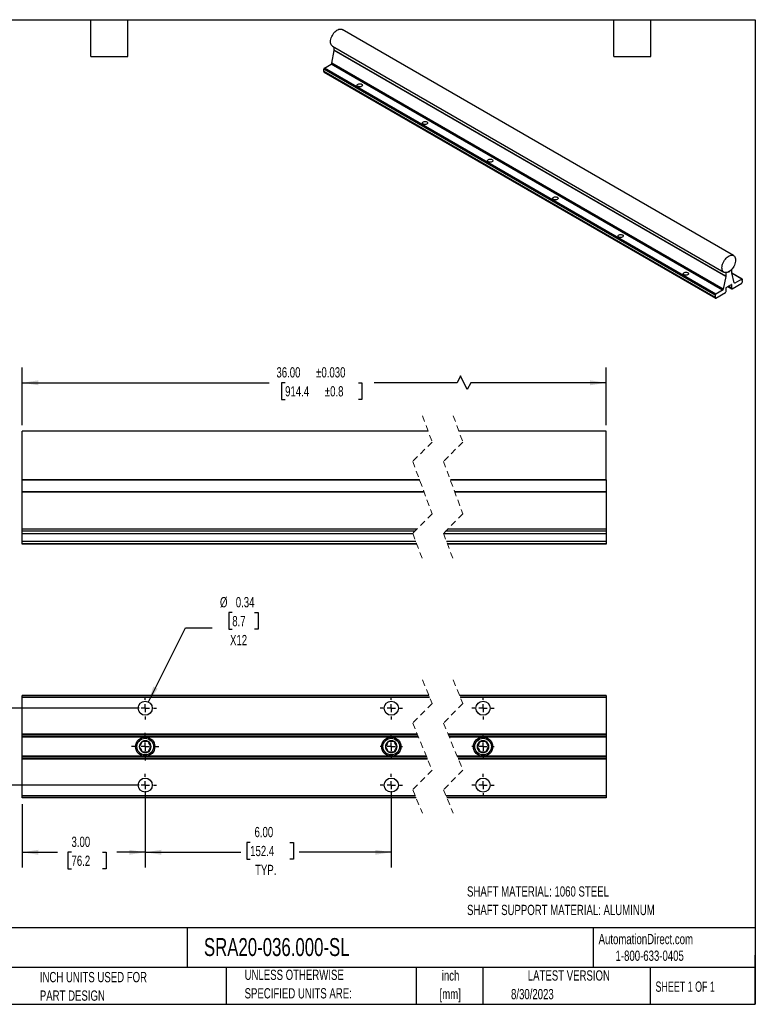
# Model space of a CAD drawing. Header units: inches. Extents: x 0.7 to 32.2, y 0.7 to 24.8.
# Tile 2 of 2: x 14.3 to 32.2, y 0.7 to 24.8. Entities that reach past the tile are written whole.
import ezdxf

# ---------------------------------------------------------------- set-up
doc = ezdxf.new("R2010")
doc.units = ezdxf.units.IN
doc.header["$LTSCALE"] = 3
doc.header["$MEASUREMENT"] = 0
doc.linetypes.add('CENTERX2', pattern=[0.8, 0.5, -0.1, 0.1, -0.1])
doc.linetypes.add('HIDDEN', pattern=[0.075, 0.05, -0.025])
doc.layers.add('CENTER', color=40, linetype='CENTERX2')
doc.layers.add('DIMENSIONS', color=140, linetype='Continuous', lineweight=25)
doc.layers.add('TEXT', color=140, linetype='Continuous', lineweight=25)
doc.styles.add('SLDTEXTSTYLE0', font='TXT', dxfattribs={"width": 0.7})
doc.styles.add('SLDTEXTSTYLE1', font='TXT', dxfattribs={"width": 0.65})
doc.dimstyles.new('SLDDIMSTYLE5', dxfattribs={"dimtxt": 0.254883, "dimasz": 0.39, "dimexe": 0, "dimexo": 0.0625, "dimgap": 0.063721, "dimtad": 0, "dimtih": 1, "dimtoh": 1, "dimrnd": 1e-09, "dimzin": 4, "dimdsep": 46, "dimtxsty": 'SLDTEXTSTYLE0', "dimsah": 1, "dimcen": 0.09, "dimadec": 0, "dimazin": 1, "dimtol": 1, "dimtp": 0.03, "dimtm": 0.03, "dimtfac": 1, "dimtdec": 3, "dimtofl": 0, "dimtmove": 0, "dimatfit": 3, "dimfxl": 0, "dimfrac": 2, "dimtolj": 1, "dimarcsym": 0})
doc.dimstyles.new('SLDDIMSTYLE6', dxfattribs={"dimtxt": 0.254883, "dimasz": 0.39, "dimexe": 0, "dimexo": 0.0625, "dimgap": 0.063721, "dimtad": 0, "dimtih": 1, "dimtoh": 1, "dimrnd": 1e-09, "dimzin": 12, "dimdsep": 46, "dimtxsty": 'SLDTEXTSTYLE0', "dimsah": 1, "dimcen": 0.09, "dimadec": 0, "dimazin": 3, "dimtfac": 1, "dimtmove": 0, "dimatfit": 0, "dimfxl": 0, "dimfrac": 2, "dimtolj": 1, "dimtzin": 12, "dimarcsym": 0})
doc.dimstyles.new('SLDDIMSTYLE7', dxfattribs={"dimtxt": 0.254883, "dimasz": 0.39, "dimexe": 0, "dimexo": 0.0625, "dimgap": 0.063721, "dimtad": 0, "dimtih": 1, "dimtoh": 1, "dimrnd": 1e-09, "dimzin": 4, "dimdsep": 46, "dimtxsty": 'SLDTEXTSTYLE0', "dimsah": 1, "dimcen": 0.09, "dimadec": 0, "dimazin": 1, "dimtfac": 1, "dimtofl": 0, "dimtmove": 0, "dimatfit": 3, "dimfxl": 0, "dimfrac": 2, "dimtolj": 1, "dimtzin": 12, "dimarcsym": 0})
doc.dimstyles.new('SLDDIMSTYLE8', dxfattribs={"dimtxt": 0.254883, "dimasz": 0.39, "dimexe": 0, "dimexo": 0.0625, "dimgap": 0.063721, "dimtad": 0, "dimtih": 1, "dimtoh": 1, "dimrnd": 1e-09, "dimdsep": 46, "dimtxsty": 'SLDTEXTSTYLE0', "dimsah": 1, "dimcen": 0, "dimadec": 0, "dimazin": 2, "dimtfac": 1, "dimtofl": 0, "dimtmove": 0, "dimatfit": 3, "dimfxl": 0, "dimfrac": 2, "dimtolj": 1, "dimtzin": 12, "dimarcsym": 0})

# ---------------------------------------------------------------- blocks, each defined once
blk = doc.blocks.new('SW_NOTE_0')
at = {"layer": 'TEXT', "color": 0, "char_height": 0.25, "attachment_point": 1, "style": 'SLDTEXTSTYLE0'}
for s, insert in [('SHAFT MATERIAL: 1060 STEEL', (0, 0.322)), ('SHAFT SUPPORT MATERIAL: ALUMINUM', (0, -0.129))]:
    blk.add_mtext(s, dxfattribs=dict(at, insert=insert))
blk = doc.blocks.new('SW_NOTE_0_1')
at = {"layer": 'TEXT', "color": 0, "char_height": 0.25, "attachment_point": 2, "style": 'SLDTEXTSTYLE0'}
for s, insert in [('inch', (0.375, 0.322)), ('[mm]', (0.367, -0.129))]:
    blk.add_mtext(s, dxfattribs=dict(at, insert=insert))
blk = doc.blocks.new('SW_NOTE_0_2')
at = {"layer": 'TEXT', "color": 0, "char_height": 0.25, "attachment_point": 1, "style": 'SLDTEXTSTYLE0'}
for s, insert in [('UNLESS OTHERWISE', (0, 0.322)), ('SPECIFIED UNITS ARE:', (0, -0.129))]:
    blk.add_mtext(s, dxfattribs=dict(at, insert=insert))
blk = doc.blocks.new('SW_NOTE_0_6')
at = {"layer": 'TEXT', "color": 0, "char_height": 0.25, "attachment_point": 1, "style": 'SLDTEXTSTYLE0'}
for s, insert in [('INCH UNITS USED FOR', (0, 0.322)), ('PART DESIGN', (0, -0.129))]:
    blk.add_mtext(s, dxfattribs=dict(at, insert=insert))
blk = doc.blocks.new('_D_6')
at = {"layer": 'DIMENSIONS'}
for p, q in [((14.373, 14.868), (14.373, 16.274)), ((28.61, 14.868), (28.61, 16.274)), ((14.373, 15.899), (20.397, 15.899)), ((20.784, 15.899), (20.698, 15.899)), ((20.698, 15.899), (20.698, 15.494)), ((22.571, 15.899), (22.657, 15.899)), ((22.657, 15.899), (22.657, 15.494)), ((24.977, 15.899), (22.957, 15.899)), ((25.06, 16.066), (24.977, 15.899)), ((25.227, 15.733), (25.06, 16.066)), ((25.31, 15.899), (25.227, 15.733)), ((28.61, 15.899), (25.31, 15.899)), ((20.698, 15.494), (20.784, 15.494)), ((22.657, 15.494), (22.571, 15.494))]:
    blk.add_line(p, q, dxfattribs=at)
for points in [[(14.373, 15.899), (14.763, 15.839), (14.763, 15.959)], [(28.61, 15.899), (28.22, 15.959), (28.22, 15.839)]]:
    blk.add_solid(points, dxfattribs=at)
at = {"layer": 'DIMENSIONS', "char_height": 0.25, "attachment_point": 1, "style": 'SLDTEXTSTYLE0'}
for s, insert in [('36.00', (20.572, 16.279)), ('±0.030', (21.541, 16.279)), ('±0.8', (21.753, 15.817)), ('914.4', (20.784, 15.817))]:
    blk.add_mtext(s, dxfattribs=dict(at, insert=insert))
blk = doc.blocks.new('_D_7')
at = {"layer": 'DIMENSIONS'}
for p, q in [((12.988, 7.968), (12.988, 8.718)), ((17.223, 7.968), (12.613, 7.968)), ((12.609, 7.107), (12.524, 7.107)), ((12.524, 7.107), (12.524, 6.701)), ((13.367, 7.107), (13.452, 7.107)), ((13.452, 7.107), (13.452, 6.701)), ((12.524, 6.701), (12.609, 6.701)), ((13.452, 6.701), (13.367, 6.701)), ((17.223, 6.093), (12.613, 6.093)), ((12.988, 6.093), (12.988, 5.343))]:
    blk.add_line(p, q, dxfattribs=at)
for points in [[(12.988, 7.968), (13.048, 8.358), (12.928, 8.358)], [(12.988, 6.093), (12.928, 5.703), (13.048, 5.703)]]:
    blk.add_solid(points, dxfattribs=at)
at = {"layer": 'DIMENSIONS', "char_height": 0.25, "attachment_point": 1, "style": 'SLDTEXTSTYLE0'}
for s, insert in [('1.88', (12.609, 7.486)), ('47.6', (12.609, 7.024))]:
    blk.add_mtext(s, dxfattribs=dict(at, insert=insert))
blk = doc.blocks.new('_D_8')
at = {"layer": 'DIMENSIONS'}
for p, q in [((14.373, 5.63), (14.373, 4.081)), ((17.373, 5.671), (17.373, 4.081)), ((14.373, 4.456), (15.23, 4.456)), ((15.575, 4.456), (15.489, 4.456)), ((15.489, 4.456), (15.489, 4.051)), ((16.332, 4.456), (16.418, 4.456)), ((16.418, 4.456), (16.418, 4.051)), ((17.373, 4.456), (16.678, 4.456)), ((15.489, 4.051), (15.575, 4.051)), ((16.418, 4.051), (16.332, 4.051))]:
    blk.add_line(p, q, dxfattribs=at)
for points in [[(14.373, 4.456), (14.763, 4.396), (14.763, 4.516)], [(17.373, 4.456), (16.983, 4.516), (16.983, 4.396)]]:
    blk.add_solid(points, dxfattribs=at)
at = {"layer": 'DIMENSIONS', "char_height": 0.25, "attachment_point": 1, "style": 'SLDTEXTSTYLE0'}
for s, insert in [('3.00', (15.575, 4.836)), ('76.2', (15.575, 4.374))]:
    blk.add_mtext(s, dxfattribs=dict(at, insert=insert))
blk = doc.blocks.new('_D_9')
at = {"layer": 'DIMENSIONS'}
for p, q in [((17.373, 5.943), (17.373, 4.081)), ((23.373, 5.943), (23.373, 4.081)), ((19.932, 4.695), (19.847, 4.695)), ((19.847, 4.695), (19.847, 4.29)), ((20.902, 4.695), (20.987, 4.695)), ((20.987, 4.695), (20.987, 4.29)), ((17.373, 4.456), (19.704, 4.456)), ((23.373, 4.456), (21.13, 4.456)), ((19.847, 4.29), (19.932, 4.29)), ((20.987, 4.29), (20.902, 4.29))]:
    blk.add_line(p, q, dxfattribs=at)
for points in [[(17.373, 4.456), (17.763, 4.396), (17.763, 4.516)], [(23.373, 4.456), (22.983, 4.516), (22.983, 4.396)]]:
    blk.add_solid(points, dxfattribs=at)
at = {"layer": 'DIMENSIONS', "char_height": 0.25, "attachment_point": 1, "style": 'SLDTEXTSTYLE0'}
for s, insert in [('6.00', (20.038, 5.074)), ('152.4', (19.932, 4.612)), ('TYP.', (20.051, 4.15))]:
    blk.add_mtext(s, dxfattribs=dict(at, insert=insert))
blk = doc.blocks.new('_D_10')
at = {"layer": 'DIMENSIONS'}
for p, q in [((19.495, 10.298), (19.409, 10.298)), ((19.409, 10.298), (19.409, 9.893)), ((20.04, 10.298), (20.126, 10.298)), ((20.126, 10.298), (20.126, 9.893)), ((17.45, 8.122), (18.353, 9.928)), ((18.353, 9.928), (19.009, 9.928)), ((19.409, 9.893), (19.495, 9.893)), ((20.126, 9.893), (20.04, 9.893))]:
    blk.add_line(p, q, dxfattribs=at)
blk.add_solid([(17.45, 8.122), (17.678, 8.444), (17.571, 8.497)], dxfattribs=at)
at = {"layer": 'DIMENSIONS', "char_height": 0.25, "attachment_point": 1, "style": 'SLDTEXTSTYLE0'}
for s, insert in [('%%c', (19.196, 10.677)), ('0.34', (19.581, 10.677)), ('8.7', (19.495, 10.215)), ('X12', (19.441, 9.753))]:
    blk.add_mtext(s, dxfattribs=dict(at, insert=insert))
blk = doc.blocks.new('SW_CENTERMARKSYMBOL_1')
at = {"layer": 'CENTER', "color": 0}
for p, q in [((0, 0.2), (0, 0.272)), ((-0.2, 0), (-0.272, 0)), ((0, 0), (-0.1, 0)), ((0, 0), (0, 0.1)), ((0, 0), (0, -0.1)), ((0, 0), (0.1, 0)), ((0.2, 0), (0.272, 0)), ((0, -0.2), (0, -0.272))]:
    blk.add_line(p, q, dxfattribs=at)
blk = doc.blocks.new('SW_CENTERMARKSYMBOL_2')
at = {"layer": 'CENTER', "color": 0}
for p, q in [((0, 0.2), (0, 0.272)), ((-0.2, 0), (-0.272, 0)), ((0, 0), (-0.1, 0)), ((0, 0), (0, 0.1)), ((0, 0), (0, -0.1)), ((0, 0), (0.1, 0)), ((0.2, 0), (0.272, 0)), ((0, -0.2), (0, -0.272))]:
    blk.add_line(p, q, dxfattribs=at)
blk = doc.blocks.new('SW_CENTERMARKSYMBOL_3')
at = {"layer": 'CENTER', "color": 0}
for p, q in [((0, 0.2), (0, 0.272)), ((-0.2, 0), (-0.272, 0)), ((0, 0), (-0.1, 0)), ((0, 0), (0, 0.1)), ((0, 0), (0, -0.1)), ((0, 0), (0.1, 0)), ((0.2, 0), (0.272, 0)), ((0, -0.2), (0, -0.272))]:
    blk.add_line(p, q, dxfattribs=at)
blk = doc.blocks.new('SW_CENTERMARKSYMBOL_4')
at = {"layer": 'CENTER', "color": 0}
for p, q in [((0, 0.2), (0, 0.272)), ((-0.2, 0), (-0.272, 0)), ((0, 0), (-0.1, 0)), ((0, 0), (0, 0.1)), ((0, 0), (0, -0.1)), ((0, 0), (0.1, 0)), ((0.2, 0), (0.272, 0)), ((0, -0.2), (0, -0.272))]:
    blk.add_line(p, q, dxfattribs=at)
blk = doc.blocks.new('SW_CENTERMARKSYMBOL_5')
at = {"layer": 'CENTER', "color": 0}
for p, q in [((0, 0.2), (0, 0.272)), ((-0.2, 0), (-0.272, 0)), ((0, 0), (-0.1, 0)), ((0, 0), (0, 0.1)), ((0, 0), (0, -0.1)), ((0, 0), (0.1, 0)), ((0.2, 0), (0.272, 0)), ((0, -0.2), (0, -0.272))]:
    blk.add_line(p, q, dxfattribs=at)
blk = doc.blocks.new('SW_CENTERMARKSYMBOL_6')
at = {"layer": 'CENTER', "color": 0}
for p, q in [((0, 0.2), (0, 0.272)), ((-0.2, 0), (-0.272, 0)), ((0, 0), (-0.1, 0)), ((0, 0), (0, 0.1)), ((0, 0), (0, -0.1)), ((0, 0), (0.1, 0)), ((0.2, 0), (0.272, 0)), ((0, -0.2), (0, -0.272))]:
    blk.add_line(p, q, dxfattribs=at)
blk = doc.blocks.new('SW_CENTERMARKSYMBOL_7')
at = {"layer": 'CENTER', "color": 0}
for p, q in [((0, 0.2), (0, 0.272)), ((-0.2, 0), (-0.272, 0)), ((0, 0), (-0.1, 0)), ((0, 0), (0, 0.1)), ((0, 0), (0, -0.1)), ((0, 0), (0.1, 0)), ((0.2, 0), (0.272, 0)), ((0, -0.2), (0, -0.272))]:
    blk.add_line(p, q, dxfattribs=at)
blk = doc.blocks.new('SW_CENTERMARKSYMBOL_8')
at = {"layer": 'CENTER', "color": 0}
for p, q in [((0, 0.2), (0, 0.272)), ((-0.2, 0), (-0.272, 0)), ((0, 0), (-0.1, 0)), ((0, 0), (0, 0.1)), ((0, 0), (0, -0.1)), ((0, 0), (0.1, 0)), ((0.2, 0), (0.272, 0)), ((0, -0.2), (0, -0.272))]:
    blk.add_line(p, q, dxfattribs=at)
blk = doc.blocks.new('SW_CENTERMARKSYMBOL_9')
at = {"layer": 'CENTER', "color": 0}
for p, q in [((0, 0.2), (0, 0.335)), ((-0.2, 0), (-0.335, 0)), ((0, 0), (-0.1, 0)), ((0, 0), (0, 0.1)), ((0, 0), (0, -0.1)), ((0, 0), (0.1, 0)), ((0.2, 0), (0.335, 0)), ((0, -0.2), (0, -0.335))]:
    blk.add_line(p, q, dxfattribs=at)

msp = doc.modelspace()

# ---------------------------------------------------------------- linework, layer by layer
for p, q in [((31.72003, 19.00066), (22.17409, 24.51141)), ((21.9222, 23.69018), (21.98184, 24.00082)), ((21.93973, 24.10545), (31.48567, 18.5947)), ((31.52778, 18.49007), (21.98184, 24.00082)), ((21.98233, 24.00574), (21.98233, 24.08086)), ((31.52827, 18.49498), (21.98233, 24.00574)), ((31.2714, 18.03205), (21.72545, 23.54281)), ((21.72545, 23.4857), (21.72545, 23.54281)), ((21.74216, 23.57174), (21.90612, 23.66639)), ((31.2881, 18.06098), (21.74216, 23.57174)), ((31.45206, 18.15564), (21.90612, 23.66639)), ((31.46814, 18.17943), (21.9222, 23.69018)), ((31.2714, 17.97494), (21.72545, 23.4857)), ((21.73035, 23.47488), (31.27629, 17.96413)), ((31.52778, 18.49007), (31.46814, 18.17943)), ((31.52827, 18.5809), (31.52312, 18.58388)), ((31.52836, 18.58233), (31.52587, 18.58376)), ((31.52827, 18.5809), (31.52827, 18.49498)), ((31.60285, 18.59402), (31.52836, 18.58233)), ((31.60285, 18.59402), (31.59185, 18.60037)), ((31.67735, 18.66834), (31.60285, 18.59402)), ((31.67735, 18.66834), (31.67654, 18.6688)), ((31.67743, 18.58109), (31.67743, 18.66701)), ((31.73756, 18.33496), (31.67792, 18.57674)), ((31.92941, 18.42556), (31.67965, 18.56975)), ((31.9176, 18.42439), (31.68194, 18.56043)), ((31.54054, 18.22355), (31.66517, 18.2955)), ((31.58147, 18.24718), (31.67404, 18.19374)), ((31.66914, 18.20456), (31.58839, 18.25118)), ((31.66914, 18.2932), (31.66516, 18.2955)), ((31.66914, 18.2932), (31.66914, 18.20456)), ((31.6829, 18.19321), (31.92055, 18.3304)), ((31.75364, 18.32973), (31.73639, 18.33969)), ((31.9176, 18.42439), (31.75364, 18.32973)), ((31.92055, 18.3304), (31.92332, 18.33316)), ((31.93166, 18.39694), (31.93431, 18.40024)), ((31.93166, 18.3821), (31.93166, 18.39694)), ((31.93431, 18.38186), (31.93166, 18.38339)), ((31.93431, 18.38186), (31.93166, 18.3821)), ((31.93431, 18.40024), (31.93431, 18.41474)), ((31.93431, 18.35763), (31.93431, 18.38186)), ((31.2714, 18.03205), (31.2714, 17.97494)), ((31.28516, 17.9636), (31.5228, 18.10079)), ((31.45206, 18.15564), (31.2881, 18.06098)), ((31.5228, 18.10079), (31.52557, 18.10355)), ((31.53656, 18.12802), (31.53656, 18.21667)), ((31.68013, 18.19278), (31.6829, 18.19321)), ((31.28239, 17.96316), (31.28516, 17.9636)), ((24.27185, 14.71834), (14.37293, 14.71834)), ((14.37293, 14.09334), (14.37293, 14.71834)), ((28.61021, 14.71834), (25.02185, 14.71834)), ((28.61021, 14.09334), (28.61021, 14.71834)), ((14.37293, 13.53049), (14.37293, 14.09334)), ((28.61021, 13.53049), (28.61021, 14.09334)), ((24.06397, 13.53049), (14.37293, 13.53049)), ((14.37293, 13.52599), (14.37293, 13.53049)), ((24.06563, 13.52599), (14.37293, 13.52599)), ((14.37293, 13.2454), (14.37293, 13.52599)), ((28.61021, 13.53049), (24.81396, 13.53049)), ((28.61021, 13.52599), (24.81563, 13.52599)), ((28.61021, 13.53049), (28.61021, 13.52599)), ((28.61021, 13.52599), (28.61021, 13.2454)), ((24.16939, 13.2454), (14.37293, 13.2454)), ((14.37293, 13.23028), (14.37293, 13.2454)), ((24.17498, 13.23028), (14.37293, 13.23028)), ((14.37293, 12.32822), (14.37293, 13.23028)), ((28.61021, 13.2454), (24.91939, 13.2454)), ((28.61021, 13.23028), (24.92498, 13.23028)), ((28.61021, 13.2454), (28.61021, 13.23028)), ((28.61021, 13.23028), (28.61021, 12.32822)), ((23.99305, 12.32822), (14.37293, 12.32822)), ((14.37293, 12.28084), (14.37293, 12.32822)), ((14.37293, 12.21784), (14.37293, 12.28084)), ((23.94567, 12.28084), (14.37293, 12.28084)), ((28.61021, 12.28084), (24.69567, 12.28084)), ((28.61021, 12.32822), (24.74305, 12.32822)), ((28.61021, 12.32822), (28.61021, 12.28084)), ((28.61021, 12.28084), (28.61021, 12.21784)), ((14.37293, 12.03134), (14.37293, 12.21784)), ((23.90223, 12.21784), (14.37293, 12.21784)), ((23.9712, 12.03134), (14.37293, 12.03134)), ((14.37293, 11.97214), (14.37293, 12.03134)), ((28.61021, 12.21784), (24.65223, 12.21784)), ((28.61021, 12.03134), (24.7212, 12.03134)), ((28.61021, 12.21784), (28.61021, 12.03134)), ((28.61021, 12.03134), (28.61021, 11.97214)), ((23.99309, 11.97214), (14.37293, 11.97214)), ((14.37293, 11.96834), (14.37293, 11.97214)), ((23.9945, 11.96834), (14.37293, 11.96834)), ((28.61021, 11.97214), (24.74309, 11.97214)), ((28.61021, 11.96834), (24.7445, 11.96834)), ((28.61021, 11.97214), (28.61021, 11.96834)), ((24.28689, 8.28047), (14.37293, 8.28047)), ((14.37293, 8.23902), (14.37293, 8.28047)), ((24.30388, 8.23902), (14.37293, 8.23902)), ((14.37293, 8.22858), (14.37293, 8.23902)), ((24.30816, 8.22858), (14.37293, 8.22858)), ((14.37293, 7.33236), (14.37293, 8.22858)), ((28.61021, 8.28047), (25.03689, 8.28047)), ((28.61021, 8.23902), (25.05388, 8.23902)), ((28.61021, 8.22858), (25.05816, 8.22858)), ((28.61021, 8.28047), (28.61021, 8.23902)), ((28.61021, 8.23902), (28.61021, 8.22858)), ((28.61021, 8.22858), (28.61021, 7.33236)), ((24.00942, 7.33236), (14.37293, 7.33236)), ((14.37293, 7.32192), (14.37293, 7.33236)), ((24.0137, 7.32192), (14.37293, 7.32192)), ((14.37293, 7.28047), (14.37293, 7.32192)), ((24.03069, 7.28047), (14.37293, 7.28047)), ((14.37293, 7.26547), (14.37293, 7.28047)), ((24.03684, 7.26547), (14.37293, 7.26547)), ((14.37293, 6.79547), (14.37293, 7.26547)), ((28.61021, 7.33236), (24.75942, 7.33236)), ((28.61021, 7.32192), (24.7637, 7.32192)), ((28.61021, 7.28047), (24.78069, 7.28047)), ((28.61021, 7.26547), (24.78684, 7.26547)), ((28.61021, 7.33236), (28.61021, 7.32192)), ((28.61021, 7.32192), (28.61021, 7.28047)), ((28.61021, 7.28047), (28.61021, 7.26547)), ((28.61021, 7.26547), (28.61021, 6.79547)), ((17.4451, 7.15547), (17.30076, 7.15547)), ((23.4451, 7.15547), (23.30076, 7.15547)), ((25.68238, 7.15547), (25.53804, 7.15547)), ((24.2295, 6.79547), (14.37293, 6.79547)), ((14.37293, 6.78047), (14.37293, 6.79547)), ((24.23565, 6.78047), (14.37293, 6.78047)), ((14.37293, 6.73902), (14.37293, 6.78047)), ((24.25264, 6.73902), (14.37293, 6.73902)), ((14.37293, 6.72858), (14.37293, 6.73902)), ((24.25692, 6.72858), (14.37293, 6.72858)), ((14.37293, 5.83236), (14.37293, 6.72858)), ((17.30076, 6.90547), (17.4451, 6.90547)), ((23.30076, 6.90547), (23.4451, 6.90547)), ((28.61021, 6.79547), (24.9795, 6.79547)), ((28.61021, 6.78047), (24.98565, 6.78047)), ((28.61021, 6.73902), (25.00264, 6.73902)), ((28.61021, 6.72858), (25.00692, 6.72858)), ((25.53804, 6.90547), (25.68238, 6.90547)), ((28.61021, 6.79547), (28.61021, 6.78047)), ((28.61021, 6.78047), (28.61021, 6.73902)), ((28.61021, 6.73902), (28.61021, 6.72858)), ((28.61021, 6.72858), (28.61021, 5.83236)), ((23.95819, 5.83236), (14.37293, 5.83236)), ((14.37293, 5.82192), (14.37293, 5.83236)), ((23.96246, 5.82192), (14.37293, 5.82192)), ((14.37293, 5.78047), (14.37293, 5.82192)), ((23.97946, 5.78047), (14.37293, 5.78047)), ((28.61021, 5.83236), (24.70819, 5.83236)), ((28.61021, 5.82192), (24.71246, 5.82192)), ((28.61021, 5.78047), (24.72946, 5.78047)), ((28.61021, 5.83236), (28.61021, 5.82192)), ((28.61021, 5.82192), (28.61021, 5.78047))]:
    msp.add_line(p, q)
at = {"color": 7, "linetype": 'HIDDEN', "lineweight": 18}
for p, q in [((24.13317, 15.09334), (24.36939, 14.45456)), ((24.88317, 15.09334), (25.11939, 14.45456)), ((24.36939, 14.45456), (23.89695, 13.98212)), ((25.11939, 14.45456), (24.64695, 13.98212)), ((23.89695, 13.98212), (24.36939, 12.70456)), ((24.64695, 13.98212), (25.11939, 12.70456)), ((24.36939, 12.70456), (23.89695, 12.23212)), ((25.11939, 12.70456), (24.64695, 12.23212)), ((23.89695, 12.23212), (24.13317, 11.59334)), ((24.64695, 12.23212), (24.88317, 11.59334)), ((24.13317, 8.65547), (24.36939, 8.07919)), ((24.88317, 8.65547), (25.11939, 8.07919)), ((24.36939, 8.07919), (23.89695, 7.60675)), ((25.11939, 8.07919), (24.64695, 7.60675)), ((23.89695, 7.60675), (24.36939, 6.45419)), ((24.64695, 7.60675), (25.11939, 6.45419)), ((24.36939, 6.45419), (23.89695, 5.98175)), ((25.11939, 6.45419), (24.64695, 5.98175)), ((23.89695, 5.98175), (24.13317, 5.40547)), ((24.64695, 5.98175), (24.88317, 5.40547))]:
    msp.add_line(p, q, dxfattribs=at)
at = {"flags": 128}
for points in [[(21.89118, 24.21276), (21.89303, 24.24235), (21.89854, 24.27342), (21.90759, 24.30527), (21.91998, 24.33719), (21.93542, 24.36847), (21.95358, 24.39841), (21.97405, 24.42633), (21.99636, 24.45163), (22.02003, 24.47372), (22.04453, 24.49213), (22.06929, 24.50643), (22.09379, 24.5163), (22.11746, 24.52153), (22.13977, 24.52201), (22.16024, 24.51771), (22.17409, 24.51141)], [(21.93973, 24.10545), (21.93542, 24.10813), (21.91998, 24.12158), (21.90759, 24.1392), (21.89854, 24.1606), (21.89303, 24.18531), (21.89118, 24.21276)], [(22.64942, 23.17703), (22.66042, 23.16855), (22.66684, 23.15862), (22.66815, 23.14805), (22.66425, 23.13769), (22.65545, 23.12839), (22.64247, 23.12089), (22.62635, 23.11582), (22.60841, 23.11356), (22.5901, 23.11432), (22.5729, 23.11802), (22.5582, 23.12437), (22.5472, 23.13286), (22.54079, 23.14279), (22.53948, 23.15336), (22.54338, 23.16372), (22.55218, 23.17302), (22.56516, 23.18051), (22.58127, 23.18559), (22.59921, 23.18784), (22.61752, 23.18709), (22.63472, 23.18338), (22.64942, 23.17703)], [(24.24041, 22.25857), (24.25141, 22.25009), (24.25783, 22.24016), (24.25914, 22.22959), (24.25524, 22.21923), (24.24644, 22.20993), (24.23346, 22.20244), (24.21734, 22.19736), (24.1994, 22.1951), (24.18109, 22.19586), (24.16389, 22.19956), (24.14919, 22.20591), (24.13819, 22.2144), (24.13178, 22.22433), (24.13047, 22.2349), (24.13437, 22.24526), (24.14317, 22.25456), (24.15615, 22.26205), (24.17226, 22.26713), (24.1902, 22.26938), (24.20851, 22.26863), (24.22571, 22.26492), (24.24041, 22.25857)], [(25.8314, 21.34011), (25.8424, 21.33163), (25.84882, 21.3217), (25.85013, 21.31113), (25.84623, 21.30077), (25.83743, 21.29147), (25.82445, 21.28398), (25.80833, 21.2789), (25.79039, 21.27664), (25.77208, 21.2774), (25.75488, 21.2811), (25.74019, 21.28746), (25.72918, 21.29594), (25.72277, 21.30587), (25.72146, 21.31644), (25.72536, 21.3268), (25.73416, 21.3361), (25.74714, 21.34359), (25.76325, 21.34867), (25.78119, 21.35092), (25.7995, 21.35017), (25.81671, 21.34646), (25.8314, 21.34011)], [(27.42239, 20.42165), (27.43339, 20.41317), (27.43981, 20.40324), (27.44112, 20.39267), (27.43722, 20.38231), (27.42842, 20.37301), (27.41544, 20.36552), (27.39932, 20.36044), (27.38139, 20.35819), (27.36307, 20.35894), (27.34587, 20.36264), (27.33118, 20.369), (27.32017, 20.37748), (27.31376, 20.38741), (27.31245, 20.39798), (27.31635, 20.40834), (27.32515, 20.41764), (27.33813, 20.42513), (27.35424, 20.43021), (27.37218, 20.43247), (27.39049, 20.43171), (27.4077, 20.42801), (27.42239, 20.42165)], [(29.01338, 19.5032), (29.02438, 19.49471), (29.0308, 19.48478), (29.03211, 19.47421), (29.02821, 19.46385), (29.01941, 19.45455), (29.00643, 19.44706), (28.99031, 19.44198), (28.97238, 19.43973), (28.95406, 19.44048), (28.93686, 19.44419), (28.92217, 19.45054), (28.91116, 19.45902), (28.90475, 19.46895), (28.90344, 19.47952), (28.90734, 19.48988), (28.91614, 19.49918), (28.92912, 19.50667), (28.94523, 19.51175), (28.96317, 19.51401), (28.98148, 19.51325), (28.99869, 19.50955), (29.01338, 19.5032)], [(31.43712, 18.70201), (31.43897, 18.7316), (31.44449, 18.76267), (31.45354, 18.79452), (31.46592, 18.82644), (31.48136, 18.85772), (31.49952, 18.88765), (31.51999, 18.91558), (31.5423, 18.94087), (31.56597, 18.96297), (31.59047, 18.98137), (31.61524, 18.99567), (31.63973, 19.00555), (31.6634, 19.01078), (31.68572, 19.01125), (31.70618, 19.00695), (31.72434, 18.99798), (31.73978, 18.98453), (31.75217, 18.96691), (31.76122, 18.94551), (31.76673, 18.92081), (31.76858, 18.89335), (31.76673, 18.86376), (31.76122, 18.83269), (31.75217, 18.80084), (31.73978, 18.76892), (31.72434, 18.73764), (31.70618, 18.70771), (31.68572, 18.67978), (31.6634, 18.65448), (31.63973, 18.63239), (31.61524, 18.61399), (31.59047, 18.59969), (31.56597, 18.58981), (31.5423, 18.58458), (31.51999, 18.58411), (31.49952, 18.5884), (31.48136, 18.59738), (31.46592, 18.61082), (31.45354, 18.62845), (31.44449, 18.64985), (31.43897, 18.67455), (31.43712, 18.70201)], [(30.60437, 18.58474), (30.61537, 18.57625), (30.62179, 18.56632), (30.6231, 18.55575), (30.6192, 18.54539), (30.6104, 18.53609), (30.59742, 18.5286), (30.5813, 18.52352), (30.56337, 18.52127), (30.54505, 18.52202), (30.52785, 18.52573), (30.51316, 18.53208), (30.50215, 18.54056), (30.49574, 18.55049), (30.49443, 18.56106), (30.49833, 18.57142), (30.50713, 18.58072), (30.52011, 18.58822), (30.53622, 18.59329), (30.55416, 18.59555), (30.57247, 18.59479), (30.58968, 18.59109), (30.60437, 18.58474)], [(31.75364, 18.32973), (31.7509, 18.32842), (31.74824, 18.32766), (31.74573, 18.32749), (31.74344, 18.3279), (31.74142, 18.32889), (31.73974, 18.33043), (31.73844, 18.33247), (31.73756, 18.33496)], [(31.66914, 18.20456), (31.66934, 18.20174), (31.66992, 18.1992), (31.67087, 18.19702), (31.67216, 18.19524), (31.67378, 18.1939), (31.67568, 18.19303), (31.67781, 18.19265), (31.68013, 18.19278)], [(31.2714, 17.97494), (31.27159, 17.97212), (31.27217, 17.96959), (31.27312, 17.96741), (31.27442, 17.96562), (31.27603, 17.96428), (31.27793, 17.96341), (31.28007, 17.96304), (31.28239, 17.96316)], [(17.30076, 7.15547), (17.26921, 7.10082), (17.24592, 7.06048), (17.22859, 7.03047)], [(17.22859, 7.03047), (17.26015, 6.97582), (17.28343, 6.93548), (17.30076, 6.90547)], [(17.51727, 7.03047), (17.48571, 7.08512), (17.46243, 7.12546), (17.4451, 7.15547)], [(17.4451, 6.90547), (17.47665, 6.96012), (17.49994, 7.00046), (17.51727, 7.03047)], [(23.30076, 7.15547), (23.26921, 7.10082), (23.24592, 7.06048), (23.22859, 7.03047)], [(23.22859, 7.03047), (23.26014, 6.97582), (23.28343, 6.93548), (23.30076, 6.90547)], [(23.51727, 7.03047), (23.48571, 7.08512), (23.46243, 7.12546), (23.4451, 7.15547)], [(23.4451, 6.90547), (23.47665, 6.96012), (23.49994, 7.00046), (23.51727, 7.03047)], [(25.53804, 7.15547), (25.50649, 7.10082), (25.4832, 7.06048), (25.46587, 7.03047)], [(25.46587, 7.03047), (25.49743, 6.97582), (25.52071, 6.93548), (25.53804, 6.90547)], [(25.75455, 7.03047), (25.723, 7.08512), (25.69971, 7.12546), (25.68238, 7.15547)], [(25.68238, 6.90547), (25.71393, 6.96012), (25.73722, 7.00046), (25.75455, 7.03047)]]:
    msp.add_lwpolyline(points, dxfattribs=at)
for centre, radius in [((17.37293, 7.96797), 0.172), ((23.37293, 7.96797), 0.172), ((25.61021, 7.96797), 0.172), ((17.37293, 7.03047), 0.2345), ((17.37293, 7.03047), 0.20325), ((23.37293, 7.03047), 0.2345), ((23.37293, 7.03047), 0.20325), ((25.61021, 7.03047), 0.2345), ((25.61021, 7.03047), 0.20325), ((17.37293, 6.09297), 0.172), ((23.37293, 6.09297), 0.172), ((25.61021, 6.09297), 0.172)]:
    msp.add_circle(centre, radius)
for centre, radius, start, end in [((21.95617, 24.00588), 0.02617, 348.864172, 359.694273), ((21.76172, 23.54115), 0.03631, 122.605478, 177.394522), ((21.88615, 23.69722), 0.03673, 302.934301, 348.955413), ((21.73703, 23.48442), 0.01165, 173.705878, 234.981942), ((31.50211, 18.49512), 0.02617, 348.864172, 359.694273), ((31.54115, 18.58088), 0.01287, 173.541829, 179.895654), ((31.66694, 18.66703), 0.01049, 359.87197, 7.154609), ((31.69562, 18.58095), 0.01819, 179.560295, 193.365799), ((31.66672, 18.2936), 0.00246, 350.785963, 129.203285), ((31.92412, 18.41639), 0.01032, 350.785963, 129.203285), ((31.89742, 18.3595), 0.03694, 314.51925, 357.106913), ((31.30766, 18.0304), 0.03631, 122.605478, 177.394522), ((31.43209, 18.18647), 0.03673, 302.934301, 348.955413), ((31.49967, 18.12988), 0.03694, 314.51925, 357.106913), ((31.5452, 18.21627), 0.00864, 122.605478, 177.394522), ((17.37293, 7.03047), 0.14434, 120.000097, 180.000061), ((17.37293, 7.03047), 0.14434, 179.999939, 239.999903), ((17.37293, 7.03047), 0.14434, 60.000144, 119.999856), ((17.37293, 7.03047), 0.14434, 359.999939, 59.999903), ((17.37293, 7.03047), 0.14434, 300.000097, 0.000061), ((23.37293, 7.03047), 0.14434, 120.000097, 180.000061), ((23.37293, 7.03047), 0.14434, 179.999939, 239.999903), ((23.37293, 7.03047), 0.14434, 60.000027, 119.999973), ((23.37293, 7.03047), 0.14434, 359.999939, 59.999903), ((23.37293, 7.03047), 0.14434, 300.000097, 0.000061), ((25.61021, 7.03047), 0.14434, 120.000097, 180.000061), ((25.61021, 7.03047), 0.14434, 179.999939, 239.999903), ((25.61021, 7.03047), 0.14434, 60.000144, 119.999856), ((25.61021, 7.03047), 0.14434, 359.999939, 59.999903), ((25.61021, 7.03047), 0.14434, 300.000097, 0.000061), ((17.37293, 7.03047), 0.14434, 240.000144, 299.999856), ((23.37293, 7.03047), 0.14434, 240.000027, 299.999973), ((25.61021, 7.03047), 0.14434, 240.000144, 299.999856)]:
    msp.add_arc(centre, radius, start, end)
at = {"layer": 'TEXT'}
for p, q in [((0.75, 24.75), (32.25, 24.75)), ((16.05, 23.85), (16.05, 24.75)), ((16.95, 23.85), (16.95, 24.75)), ((28.8, 23.85), (28.8, 24.75)), ((29.7, 23.85), (29.7, 24.75)), ((32.25, 24.75), (32.25, 0.75)), ((16.05, 23.85), (16.95, 23.85)), ((28.8, 23.85), (29.7, 23.85)), ((32.25, 2.61332), (0.75, 2.61332)), ((18.39672, 2.61332), (18.39672, 1.65)), ((28.2963, 2.61332), (28.2963, 1.65)), ((32.25, 0.75), (32.25, 1.95)), ((32.25, 1.65), (0.75, 1.65)), ((19.34412, 1.65), (19.34412, 0.75)), ((23.97925, 1.65), (23.97925, 0.75)), ((25.60773, 1.65), (25.60773, 0.75)), ((29.68686, 1.65), (29.68686, 0.75)), ((0.75, 0.75), (32.25, 0.75))]:
    msp.add_line(p, q, dxfattribs=at)

# ---------------------------------------------------------------- block references
at = {"layer": 'CENTER'}
for name, p in [('SW_CENTERMARKSYMBOL_2', (17.37293, 7.96797)), ('SW_CENTERMARKSYMBOL_8', (23.37293, 7.96797)), ('SW_CENTERMARKSYMBOL_7', (25.61021, 7.96797)), ('SW_CENTERMARKSYMBOL_9', (17.37293, 7.03047)), ('SW_CENTERMARKSYMBOL_4', (23.37293, 7.03047)), ('SW_CENTERMARKSYMBOL_3', (25.61021, 7.03047)), ('SW_CENTERMARKSYMBOL_1', (17.37293, 6.09297)), ('SW_CENTERMARKSYMBOL_5', (23.37293, 6.09297)), ('SW_CENTERMARKSYMBOL_6', (25.61021, 6.09297))]:
    msp.add_blockref(name, p, dxfattribs=at)
at = {"layer": 'TEXT'}
for name, p in [('SW_NOTE_0', (25.21999, 3.30385)), ('SW_NOTE_0_6', (14.80272, 1.21639)), ('SW_NOTE_0_2', (19.79621, 1.27225)), ('SW_NOTE_0_1', (24.4428, 1.25478))]:
    msp.add_blockref(name, p, dxfattribs=at)

# ---------------------------------------------------------------- texts
for s, insert, char_height, attachment_point, style in [('AutomationDirect.com', (28.42854, 2.46573), 0.25, 1, 'SLDTEXTSTYLE0'), ('SRA20-036.000-SL', (18.80406, 2.3644), 0.4375, 1, 'SLDTEXTSTYLE0'), ('1-800-633-0405', (28.84153, 2.05949), 0.25, 1, 'SLDTEXTSTYLE0'), ('LATEST VERSION', (27.70301, 1.57842), 0.25, 2, 'SLDTEXTSTYLE0'), ('SHEET 1 OF 1', (29.8159, 1.30529), 0.25, 1, 'SLDTEXTSTYLE1'), ('8/30/2023', (26.29285, 1.12363), 0.25, 1, 'SLDTEXTSTYLE0')]:
    msp.add_mtext(s, dxfattribs=dict(at, insert=insert, char_height=char_height, attachment_point=attachment_point, style=style))

# ---------------------------------------------------------------- dimensions: what is measured, and where the dimension line sits
at = {"layer": 'DIMENSIONS'}
dim = msp.add_linear_dim(base=(14.37293, 15.89945), p1=(28.61021, 14.71834), p2=(14.37293, 14.71834), text='36.00MAX', dimstyle='SLDDIMSTYLE5', dxfattribs=at)
dim.commit()
dim.dimension.update_dxf_attribs({"geometry": '_D_6', "text_midpoint": (21.67738, 15.89945), "dimtype": 160})
dim = msp.add_diameter_dim_2p(p1=(17.29602, 7.81412), p2=(17.44984, 8.12181), text='<>\\PX12', dimstyle='SLDDIMSTYLE8', dxfattribs=at)
dim.commit()
dim.dimension.update_dxf_attribs({"geometry": '_D_10', "text_midpoint": (19.76762, 10.09539), "dimtype": 163})
for base, p1, p2, angle, dimstyle, picture, middle in [((12.9880365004, 6.0929693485), (17.3729299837, 7.9679693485), (17.3729299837, 6.0929693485), 90, 'SLDDIMSTYLE6', '_D_7', (12.9880365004, 7.1065594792)), ((17.37293, 4.45647), (14.37293, 5.78047), (17.37293, 5.82097), 0, 'SLDDIMSTYLE7', '_D_8', (15.95361, 4.45647))]:
    dim = msp.add_linear_dim(base=base, p1=p1, p2=p2, angle=angle, dimstyle=dimstyle, dxfattribs=at)
    dim.commit()
    dim.dimension.update_dxf_attribs({"geometry": picture, "text_midpoint": middle, "dimtype": 160})
dim = msp.add_linear_dim(base=(23.37293, 4.45647), p1=(17.37293, 6.09297), p2=(23.37293, 6.09297), angle=0, text='<>\\PTYP.', dimstyle='SLDDIMSTYLE7', dxfattribs=at)
dim.commit()
dim.dimension.update_dxf_attribs({"geometry": '_D_9', "text_midpoint": (20.41712, 4.45647), "dimtype": 160})

doc.saveas('drawing.dxf')
